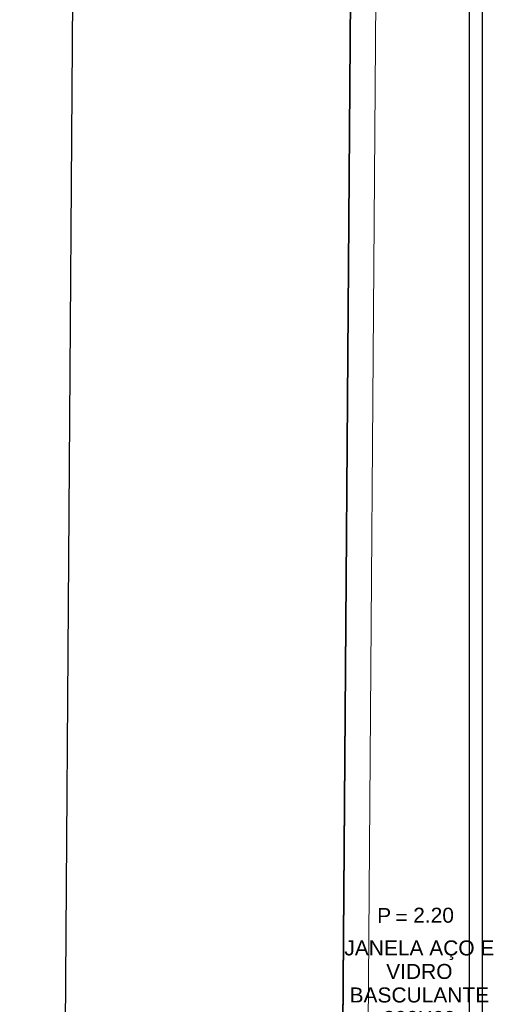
# Model space of a CAD drawing. Header units: millimetres. Extents: x -35 to 343, y 0 to 93.
# Tile 83 of 128: x 195.73 to 200.52, y 54.49 to 64.43. Entities that reach past the tile are written whole.
import ezdxf

# ---------------------------------------------------------------- set-up
doc = ezdxf.new("R2010")
doc.units = ezdxf.units.MM
doc.layers.add('A-PAREDE', color=5, linetype='Continuous')
doc.layers.add('A-PISOS-NIVEL', color=1, linetype='Continuous')
for name, color, linetype, lineweight in [('ARQ - ALVENARIA - OSSO', 2, 'Continuous', 35), ('ARQ -TEXTO_JANELA', 2, 'Continuous', 9), ('MURO', 2, 'Continuous', 0)]:
    doc.layers.add(name, color=color, linetype=linetype, lineweight=lineweight)
doc.styles.add('Arial_3', font='arial.ttf', dxfattribs={"height": 0.0015})
doc.styles.add('Arial_4', font='arial.ttf', dxfattribs={"height": 0.1125})
doc.styles.add('GULIM', font='Gulim.ttf')
doc.dimstyles.new('GULIM-100', dxfattribs={"dimtxt": 0.1, "dimasz": 0.05, "dimexe": 0.2, "dimexo": 0, "dimgap": 0.025, "dimtad": 1, "dimdec": 0, "dimlfac": 100, "dimzin": 12, "dimdsep": 46, "dimtxsty": 'GULIM', "dimblk": 'OPEN30', "dimcen": 0, "dimclrd": 152, "dimclre": 152, "dimclrt": 152, "dimaunit": 1, "dimadec": 0, "dimazin": 0, "dimtfac": 1.875, "dimtdec": 0, "dimtmove": 2, "dimatfit": 3, "dimldrblk": 'OPEN30', "dimfxl": 0, "dimtolj": 1, "dimtzin": 12, "dimlwd": -1, "dimarcsym": 0})

# ---------------------------------------------------------------- blocks, each defined once
blk = doc.blocks.new('_Open30')
at = {"color": 0, "linetype": 'ByBlock', "lineweight": -2}
for p, q in [((-1, 0.27), (0, 0)), ((0, 0), (-1, -0.27)), ((0, 0), (-1, 0))]:
    blk.add_line(p, q, dxfattribs=at)
blk = doc.blocks.new('*D282')
at = {"color": 152, "transparency": 16777216}
blk.add_line((195.9311, 18.3685), (196.4222, 85.5744), dxfattribs=at)
at = {"color": 152, "lineweight": -2, "transparency": 16777216}
for p, q in [((199.2226, 85.604), (196.2226, 85.6259)), ((198.7308, 18.298), (195.7308, 18.3199))]:
    blk.add_line(p, q, dxfattribs=at)
at = {"layer": 'DEFPOINTS', "color": 0, "transparency": 16777216}
for p in [(196.4225, 85.6244), (199.2226, 85.604), (198.7308, 18.298)]:
    blk.add_point(p, dxfattribs=at)
at = {"color": 152, "transparency": 16777216, "xscale": 0.05, "yscale": 0.05, "zscale": 0.05}
for p, rotation in [((196.4225, 85.6244), 89.5813618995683), ((195.9308, 18.3185), 269.5813618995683)]:
    blk.add_blockref('_Open30', p, dxfattribs=dict(at, rotation=rotation))
at = {"color": 152, "transparency": 16777216, "insert": (196.1003, 51.972), "char_height": 0.1, "attachment_point": 5, "rotation": 89.58136, "style": 'GULIM'}
blk.add_mtext('\\A1;6731', dxfattribs=at)
blk = doc.blocks.new('Identificação de Janela - Modelo 1-6080617-NÍVEL 1')
at = {"layer": 'ARQ -TEXTO_JANELA', "char_height": 0.0015, "attachment_point": 1, "style": 'Arial_3'}
for s, insert, width in [('P', (-0.004488, 0.005716), 0.00168354), ('=', (-0.00267, 0.00556), 0.00152321)]:
    blk.add_mtext(s, dxfattribs=dict(at, insert=insert, width=width))
blk = doc.blocks.new('*D499')
at = {"layer": 'A-PAREDE', "color": 152, "lineweight": -2, "transparency": 16777216}
for p, q in [((201.2136, 81.2648), (200.0751, 81.2648)), ((201.2136, 22.8569), (200.0751, 22.8569))]:
    blk.add_line(p, q, dxfattribs=at)
at = {"layer": 'A-PAREDE', "color": 152, "transparency": 16777216}
blk.add_line((200.2751, 22.9069), (200.2751, 81.2148), dxfattribs=at)
at = {"layer": 'DEFPOINTS', "color": 0, "transparency": 16777216}
for p in [(200.2751, 81.2648), (201.2136, 81.2648), (201.2136, 22.8569)]:
    blk.add_point(p, dxfattribs=at)
at = {"layer": 'A-PAREDE', "color": 152, "transparency": 16777216, "xscale": 0.05, "yscale": 0.05, "zscale": 0.05}
for p, rotation in [((200.2751, 81.2648), 90), ((200.2751, 22.8569), 270)]:
    blk.add_blockref('_Open30', p, dxfattribs=dict(at, rotation=rotation))
at = {"layer": 'A-PAREDE', "color": 152, "transparency": 16777216, "insert": (200.1987, 52.0608), "char_height": 0.1, "attachment_point": 5, "rotation": 90, "style": 'GULIM'}
blk.add_mtext('\\A1;5841', dxfattribs=at)

msp = doc.modelspace()

# ---------------------------------------------------------------- linework, layer by layer
at = {"linetype": 'Continuous'}
msp.add_line((199.22263, 85.60397), (198.73084, 18.298), dxfattribs=at)
at = {"layer": 'A-PISOS-NIVEL', "color": 252}
msp.add_line((200.40591, 82.61097), (200.40591, 22.04938), dxfattribs=at)
at = {"layer": 'ARQ - ALVENARIA - OSSO', "color": 4}
msp.add_line((199.22691, 85.60393), (198.73525, 18.31539), dxfattribs=at)
at = {"layer": 'MURO', "color": 4, "linetype": 'ByBlock'}
msp.add_line((199.4826, 85.60169), (198.99278, 18.56495), dxfattribs=at)

# ---------------------------------------------------------------- block references
at = {"layer": 'ARQ -TEXTO_JANELA', "xscale": 100.9353938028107, "yscale": 100.9353938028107, "zscale": 100.9353938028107}
msp.add_blockref('Identificação de Janela - Modelo 1-6080617-NÍVEL 1', (199.79615, 54.88258), dxfattribs=at)

# ---------------------------------------------------------------- texts
at = {"layer": 'ARQ -TEXTO_JANELA', "line_spacing_factor": 0.941778, "style": 'Arial_4'}
for s, insert, char_height, width, attachment_point in [('2.20', (200.11903, 55.46266), 0.151403, 0.4930573, 3), ('JANELA AÇO E\\PVIDRO\\PBASCULANTE\\P300X60', (199.76958, 55.13203), 0.1514031, 1.8109661, 2)]:
    msp.add_mtext(s, dxfattribs=dict(at, insert=insert, char_height=char_height, width=width, attachment_point=attachment_point))

# ---------------------------------------------------------------- dimensions: what is measured, and where the dimension line sits
dim = msp.add_aligned_dim(p1=(198.73084, 18.298), p2=(199.22263, 85.60397), distance=2.80016, dimstyle='GULIM-100')
dim.commit()
dim.dimension.update_dxf_attribs({"geometry": '*D282', "text_midpoint": (196.10026, 51.972)})
at = {"layer": 'A-PAREDE', "color": 252}
dim = msp.add_linear_dim(base=(200.27514, 81.26482), p1=(201.2136, 22.85687), p2=(201.2136, 81.26482), angle=90, dimstyle='GULIM-100', dxfattribs=at)
dim.commit()
dim.dimension.update_dxf_attribs({"geometry": '*D499', "text_midpoint": (200.19874, 52.06084)})

doc.saveas('drawing.dxf')
